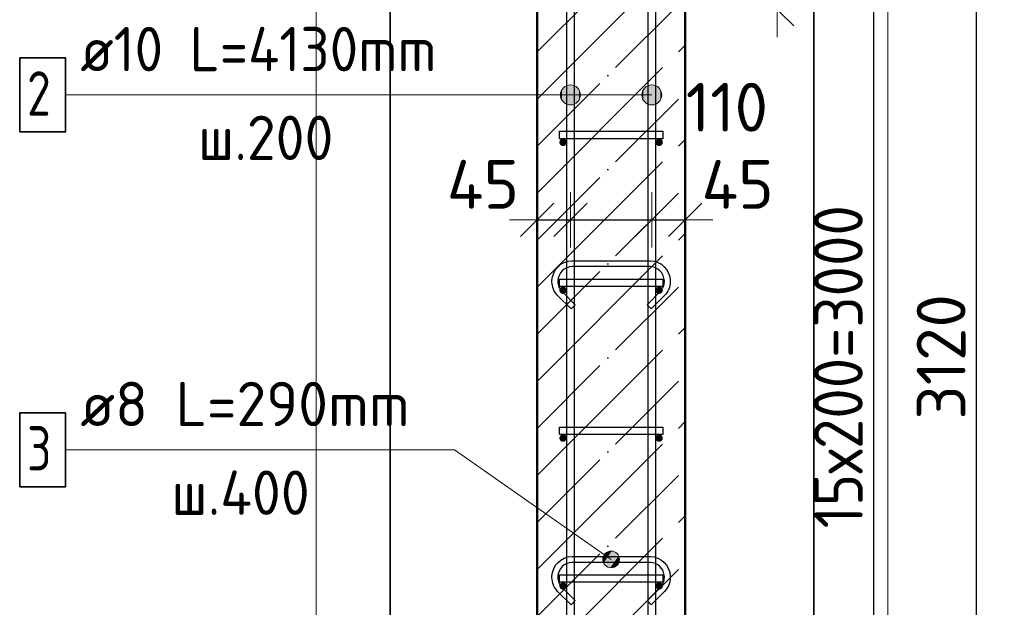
# Model space of a CAD drawing. Header units: millimetres. Extents: x -26477 to 45326, y 46540 to 77465.
# Tile 4 of 50: x -25771 to -24440, y 69750 to 70545. Entities that reach past the tile are written whole.
import ezdxf

# ---------------------------------------------------------------- set-up
doc = ezdxf.new("R2010")
doc.units = ezdxf.units.MM
doc.header["$PDMODE"] = 65
doc.linetypes.add('______11', pattern=[150, 120, -15, 0, -15])
doc.linetypes.add('______5', pattern=[330, 240, -30, 30, -30])
for name, color, linetype, lineweight in [('Standard', 7, 'Continuous', 25), ('Арм.стержн. Арматура края', 96, 'Continuous', 35), ('Арм.стержн. вертикальными 1', 22, 'Continuous', 35), ('Арм.стержн.горизонт. 1', 180, 'Continuous', 35), ('Размерная линия_ общее', 7, 'Continuous', 13)]:
    doc.layers.add(name, color=color, linetype=linetype, lineweight=lineweight)
doc.layers.add('Арм.стержн.Стяжки', color=7, linetype='Continuous', lineweight=35, true_color=0x501e0f)
doc.styles.add('ISOCPEUR', font='ISOCPEUR')
doc.dimstyles.new('DIMSTYLE_11', dxfattribs={"dimtxt": 66, "dimasz": 75, "dimexe": 0, "dimexo": 0.001, "dimgap": 33, "dimtad": 2, "dimdec": 0, "dimrnd": 5, "dimzin": 12, "dimdsep": 46, "dimtxsty": 'ISOCPEUR', "dimblk1": 'ALL_ML_STRICH', "dimblk2": 'ALL_ML_STRICH', "dimsah": 1, "dimcen": 0, "dimse1": 1, "dimse2": 1, "dimclrd": 7, "dimclre": 256, "dimclrt": 7, "dimadec": 0, "dimazin": 0, "dimtfac": 1, "dimtdec": 0, "dimtix": 1, "dimtmove": 2, "dimatfit": 3, "dimfxl": 0, "dimtvp": 1.2, "dimtzin": 0, "dimlwd": 0, "dimlwe": -3, "dimarcsym": 0})
doc.dimstyles.new('DIMSTYLE_5', dxfattribs={"dimtxt": 66, "dimasz": 75, "dimexe": 0, "dimexo": 0, "dimgap": 33, "dimtad": 2, "dimdec": 0, "dimrnd": 5, "dimzin": 12, "dimdsep": 46, "dimtxsty": 'ISOCPEUR', "dimblk1": 'ALL_ML_STRICH', "dimblk2": 'ALL_ML_STRICH', "dimsah": 1, "dimcen": 0, "dimclrd": 7, "dimclre": 256, "dimclrt": 7, "dimadec": 0, "dimazin": 0, "dimtfac": 1, "dimtdec": 0, "dimtix": 1, "dimtmove": 2, "dimatfit": 3, "dimfxl": 0, "dimtzin": 0, "dimlwd": 0, "dimlwe": -3, "dimarcsym": 0})

# ---------------------------------------------------------------- blocks, each defined once
blk = doc.blocks.new('ALL_ML_STRICH')
at = {"color": 0, "linetype": 'ByBlock', "lineweight": -2}
for p, q in [((0, -0.5), (0, 0.5)), ((-0.3, -0.3), (0.3, 0.3)), ((-1, 0), (0.5, 0))]:
    blk.add_line(p, q, dxfattribs=at)
blk = doc.blocks.new('*D63')
at = {"layer": 'DEFPOINTS', "color": 7, "linetype": 'Continuous', "lineweight": 13, "transparency": 33554687}
for p in [(-24775.4, 71638.6), (-24746.7, 68518.6), (-24477.4, 68518.6)]:
    blk.add_point(p, dxfattribs=at)
at = {"layer": 'Размерная линия_ общее', "color": 253, "linetype": 'Continuous', "lineweight": -2, "true_color": 0xa0a0a0, "transparency": 33554687}
for p, q in [((-24755.4, 71638.6), (-24477.4, 71638.6)), ((-24726.7, 68518.6), (-24477.4, 68518.6))]:
    blk.add_line(p, q, dxfattribs=at)
at = {"layer": 'Размерная линия_ общее', "color": 7, "linetype": 'Continuous', "lineweight": -2, "transparency": 33554687}
blk.add_line((-24477.4, 68518.6), (-24477.4, 71638.6), dxfattribs=at)
at = {"layer": 'Размерная линия_ общее', "color": 7, "linetype": 'Continuous', "lineweight": 13, "transparency": 33554687, "xscale": 75, "yscale": 75, "zscale": 75}
for p, rotation in [((-24477.4, 71638.6), 90), ((-24477.4, 68518.6), 270)]:
    blk.add_blockref('ALL_ML_STRICH', p, dxfattribs=dict(at, rotation=rotation))
at = {"layer": 'Размерная линия_ общее', "color": 7, "linetype": 'Continuous', "lineweight": 13, "transparency": 33554687, "insert": (-24525.4, 70088.5), "char_height": 66, "width": 264, "attachment_point": 5, "rotation": 90, "style": 'ISOCPEUR'}
blk.add_mtext('\\A1;{3120}', dxfattribs=at)
blk = doc.blocks.new('*D66')
at = {"layer": 'DEFPOINTS', "color": 7, "linetype": 'Continuous', "lineweight": 13, "transparency": 33554687}
for p in [(-24906.6, 71578.6), (-24906.6, 68578.6), (-24616.4, 68578.6)]:
    blk.add_point(p, dxfattribs=at)
at = {"layer": 'Размерная линия_ общее', "color": 253, "linetype": 'Continuous', "lineweight": -2, "true_color": 0xa0a0a0, "transparency": 33554687}
for p, q in [((-24886.6, 71578.6), (-24616.4, 71578.6)), ((-24886.6, 68578.6), (-24616.4, 68578.6))]:
    blk.add_line(p, q, dxfattribs=at)
at = {"layer": 'Размерная линия_ общее', "color": 7, "linetype": 'Continuous', "lineweight": -2, "transparency": 33554687}
blk.add_line((-24616.4, 68578.6), (-24616.4, 71578.6), dxfattribs=at)
at = {"layer": 'Размерная линия_ общее', "color": 7, "linetype": 'Continuous', "lineweight": 13, "transparency": 33554687, "xscale": 75, "yscale": 75, "zscale": 75}
for p, rotation in [((-24616.4, 71578.6), 90), ((-24616.4, 68578.6), 270)]:
    blk.add_blockref('ALL_ML_STRICH', p, dxfattribs=dict(at, rotation=rotation))
at = {"layer": 'Размерная линия_ общее', "color": 7, "linetype": 'Continuous', "lineweight": 13, "transparency": 33554687, "insert": (-24697.4, 69856.6), "char_height": 66, "width": 3.3, "attachment_point": 1, "rotation": 90, "line_spacing_factor": 0.60241, "style": 'ISOCPEUR'}
blk.add_mtext('\\W0.91;15х200=3000', dxfattribs=at)
blk = doc.blocks.new('*D70')
at = {"layer": 'DEFPOINTS', "color": 7, "linetype": 'Continuous', "lineweight": 13, "transparency": 33554687}
for p in [(-24871.6, 71638.6), (-25020.6, 70558.6), (-24747, 70558.6)]:
    blk.add_point(p, dxfattribs=at)
at = {"layer": 'Размерная линия_ общее', "color": 253, "linetype": 'Continuous', "lineweight": -2, "true_color": 0xa0a0a0, "transparency": 33554687}
for p, q in [((-24851.6, 71638.6), (-24747, 71638.6)), ((-25000.6, 70558.6), (-24747, 70558.6))]:
    blk.add_line(p, q, dxfattribs=at)
at = {"layer": 'Размерная линия_ общее', "color": 7, "linetype": 'Continuous', "lineweight": -2, "transparency": 33554687}
blk.add_line((-24747, 70558.6), (-24747, 71638.6), dxfattribs=at)
at = {"layer": 'Размерная линия_ общее', "color": 7, "linetype": 'Continuous', "lineweight": 13, "transparency": 33554687, "xscale": 75, "yscale": 75, "zscale": 75}
for p, rotation in [((-24747, 71638.6), 90), ((-24747, 70558.6), 270)]:
    blk.add_blockref('ALL_ML_STRICH', p, dxfattribs=dict(at, rotation=rotation))
at = {"layer": 'Размерная линия_ общее', "color": 7, "linetype": 'Continuous', "lineweight": 13, "transparency": 33554687, "insert": (-24795, 71108.5), "char_height": 66, "width": 264, "attachment_point": 5, "rotation": 90, "style": 'ISOCPEUR'}
blk.add_mtext('\\A1;{1080}', dxfattribs=at)
blk = doc.blocks.new('*D75')
at = {"layer": 'DEFPOINTS', "color": 7, "linetype": 'Continuous', "lineweight": 13, "transparency": 33554687}
for p in [(-25071.6, 70273.8), (-25026.6, 70276.1), (-25071.6, 70264.4)]:
    blk.add_point(p, dxfattribs=at)
at = {"layer": 'Размерная линия_ общее', "color": 7, "linetype": 'Continuous', "lineweight": -2, "transparency": 33554687}
blk.add_line((-25071.6, 70273.8), (-25026.6, 70273.8), dxfattribs=at)
at = {"layer": 'Размерная линия_ общее', "color": 7, "linetype": 'Continuous', "lineweight": 13, "transparency": 33554687, "xscale": 75, "yscale": 75, "zscale": 75, "rotation": 180}
blk.add_blockref('ALL_ML_STRICH', (-25071.6, 70273.8), dxfattribs=at)
at = {"layer": 'Размерная линия_ общее', "color": 7, "linetype": 'Continuous', "lineweight": 13, "transparency": 33554687, "xscale": 75, "yscale": 75, "zscale": 75}
blk.add_blockref('ALL_ML_STRICH', (-25026.6, 70273.8), dxfattribs=at)
at = {"layer": 'Размерная линия_ общее', "color": 7, "linetype": 'Continuous', "lineweight": 13, "transparency": 33554687, "insert": (-25144.8, 70321.9), "char_height": 66, "width": 132, "attachment_point": 5, "style": 'ISOCPEUR'}
blk.add_mtext('\\A1;{45}', dxfattribs=at)
blk = doc.blocks.new('*D76')
at = {"layer": 'DEFPOINTS', "color": 7, "linetype": 'Continuous', "lineweight": 13, "transparency": 33554687}
for p in [(-25026.6, 70276.1), (-25026.6, 70273.8), (-24916.6, 70280.1)]:
    blk.add_point(p, dxfattribs=at)
at = {"layer": 'Размерная линия_ общее', "color": 7, "linetype": 'Continuous', "lineweight": -2, "transparency": 33554687}
blk.add_line((-25026.6, 70273.8), (-24916.6, 70273.8), dxfattribs=at)
at = {"layer": 'Размерная линия_ общее', "color": 7, "linetype": 'Continuous', "lineweight": 13, "transparency": 33554687, "xscale": 75, "yscale": 75, "zscale": 75, "rotation": 180}
blk.add_blockref('ALL_ML_STRICH', (-25026.6, 70273.8), dxfattribs=at)
at = {"layer": 'Размерная линия_ общее', "color": 7, "linetype": 'Continuous', "lineweight": 13, "transparency": 33554687, "xscale": 75, "yscale": 75, "zscale": 75}
blk.add_blockref('ALL_ML_STRICH', (-24916.6, 70273.8), dxfattribs=at)
at = {"layer": 'Размерная линия_ общее', "color": 7, "linetype": 'Continuous', "lineweight": 13, "transparency": 33554687, "insert": (-24815, 70426.2), "char_height": 66, "width": 198, "attachment_point": 5, "style": 'ISOCPEUR'}
blk.add_mtext('\\A1;{110}', dxfattribs=at)
blk = doc.blocks.new('*D77')
at = {"layer": 'DEFPOINTS', "color": 7, "linetype": 'Continuous', "lineweight": 13, "transparency": 33554687}
for p in [(-24916.6, 70280.1), (-24916.6, 70273.8), (-24871.6, 70272.9)]:
    blk.add_point(p, dxfattribs=at)
at = {"layer": 'Размерная линия_ общее', "color": 7, "linetype": 'Continuous', "lineweight": -2, "transparency": 33554687}
blk.add_line((-24916.6, 70273.8), (-24871.6, 70273.8), dxfattribs=at)
at = {"layer": 'Размерная линия_ общее', "color": 7, "linetype": 'Continuous', "lineweight": 13, "transparency": 33554687, "xscale": 75, "yscale": 75, "zscale": 75, "rotation": 180}
blk.add_blockref('ALL_ML_STRICH', (-24916.6, 70273.8), dxfattribs=at)
at = {"layer": 'Размерная линия_ общее', "color": 7, "linetype": 'Continuous', "lineweight": 13, "transparency": 33554687, "xscale": 75, "yscale": 75, "zscale": 75}
blk.add_blockref('ALL_ML_STRICH', (-24871.6, 70273.8), dxfattribs=at)
at = {"layer": 'Размерная линия_ общее', "color": 7, "linetype": 'Continuous', "lineweight": 13, "transparency": 33554687, "insert": (-24800.5, 70321.8), "char_height": 66, "width": 132, "attachment_point": 5, "style": 'ISOCPEUR'}
blk.add_mtext('\\A1;{45}', dxfattribs=at)

msp = doc.modelspace()

# ---------------------------------------------------------------- hatches: boundary and pattern name
at = {"layer": 'Арм.стержн. вертикальными 1', "linetype": 'Continuous', "lineweight": 13, "transparency": 33554687}
for points in [[(-25033.3, 70454.4), (-25026.6, 70429.3), (-25026.6, 70456.3)], [(-25033.3, 70454.4), (-25026.6, 70429.3), (-25026.6, 70456.3)], [(-25026.6, 70456.3), (-25026.6, 70429.3), (-25019.8, 70431.2)], [(-25026.6, 70456.3), (-25019.8, 70431.2), (-25019.8, 70454.4)], [(-25026.6, 70456.3), (-25026.6, 70429.3), (-25019.8, 70431.2)], [(-25026.6, 70456.3), (-25019.8, 70431.2), (-25019.8, 70454.4)], [(-24923.3, 70454.4), (-24916.6, 70429.3), (-24916.6, 70456.3)], [(-24923.3, 70454.4), (-24916.6, 70429.3), (-24916.6, 70456.3)], [(-24916.6, 70456.3), (-24916.6, 70429.3), (-24909.8, 70431.2)], [(-24916.6, 70456.3), (-24909.8, 70431.2), (-24909.8, 70454.4)], [(-24916.6, 70456.3), (-24916.6, 70429.3), (-24909.8, 70431.2)], [(-24916.6, 70456.3), (-24909.8, 70431.2), (-24909.8, 70454.4)], [(-25038.2, 70436.1), (-25038.2, 70449.6), (-25040.1, 70442.8)], [(-25038.2, 70436.1), (-25038.2, 70449.6), (-25040.1, 70442.8)], [(-25038.2, 70449.6), (-25033.3, 70431.2), (-25033.3, 70454.4)], [(-25038.2, 70449.6), (-25033.3, 70431.2), (-25033.3, 70454.4)], [(-25038.2, 70449.6), (-25038.2, 70436.1), (-25033.3, 70431.2)], [(-25038.2, 70449.6), (-25038.2, 70436.1), (-25033.3, 70431.2)], [(-25033.3, 70454.4), (-25033.3, 70431.2), (-25026.6, 70429.3)], [(-25033.3, 70454.4), (-25033.3, 70431.2), (-25026.6, 70429.3)], [(-25019.8, 70454.4), (-25019.8, 70431.2), (-25015, 70436.1)], [(-25019.8, 70454.4), (-25015, 70436.1), (-25015, 70449.6)], [(-25019.8, 70454.4), (-25019.8, 70431.2), (-25015, 70436.1)], [(-25019.8, 70454.4), (-25015, 70436.1), (-25015, 70449.6)], [(-25015, 70449.6), (-25015, 70436.1), (-25013.1, 70442.8)], [(-25015, 70449.6), (-25015, 70436.1), (-25013.1, 70442.8)], [(-24928.2, 70436.1), (-24928.2, 70449.6), (-24930.1, 70442.8)], [(-24928.2, 70436.1), (-24928.2, 70449.6), (-24930.1, 70442.8)], [(-24928.2, 70449.6), (-24923.3, 70431.2), (-24923.3, 70454.4)], [(-24928.2, 70449.6), (-24923.3, 70431.2), (-24923.3, 70454.4)], [(-24928.2, 70449.6), (-24928.2, 70436.1), (-24923.3, 70431.2)], [(-24928.2, 70449.6), (-24928.2, 70436.1), (-24923.3, 70431.2)], [(-24923.3, 70454.4), (-24923.3, 70431.2), (-24916.6, 70429.3)], [(-24923.3, 70454.4), (-24923.3, 70431.2), (-24916.6, 70429.3)], [(-24909.8, 70454.4), (-24909.8, 70431.2), (-24905, 70436.1)], [(-24909.8, 70454.4), (-24905, 70436.1), (-24905, 70449.6)], [(-24909.8, 70454.4), (-24909.8, 70431.2), (-24905, 70436.1)], [(-24909.8, 70454.4), (-24905, 70436.1), (-24905, 70449.6)], [(-24905, 70449.6), (-24905, 70436.1), (-24903.1, 70442.8)], [(-24905, 70449.6), (-24905, 70436.1), (-24903.1, 70442.8)]]:
    msp.add_hatch(color=7, dxfattribs=at).paths.add_polyline_path(points)
at = {"layer": 'Арм.стержн.горизонт. 1', "linetype": 'Continuous', "lineweight": 50, "transparency": 33554687}
for points in [[(-25031.6, 70378.6), (-25032, 70380.6), (-25033.1, 70382.2), (-25034.7, 70383.3), (-25036.6, 70383.6), (-25038.5, 70383.3), (-25040.1, 70382.2), (-25041.2, 70380.6), (-25041.6, 70378.6), (-25041.2, 70376.7), (-25040.1, 70375.1), (-25038.5, 70374), (-25036.6, 70373.6), (-25034.7, 70374), (-25033.1, 70375.1), (-25032, 70376.7)], [(-24901.6, 70378.6), (-24902, 70380.6), (-24903.1, 70382.2), (-24904.7, 70383.3), (-24906.6, 70383.6), (-24908.5, 70383.3), (-24910.1, 70382.2), (-24911.2, 70380.6), (-24911.6, 70378.6), (-24911.2, 70376.7), (-24910.1, 70375.1), (-24908.5, 70374), (-24906.6, 70373.6), (-24904.7, 70374), (-24903.1, 70375.1), (-24902, 70376.7)], [(-25031.6, 70178.6), (-25032, 70180.6), (-25033.1, 70182.2), (-25034.7, 70183.3), (-25036.6, 70183.6), (-25038.5, 70183.3), (-25040.1, 70182.2), (-25041.2, 70180.6), (-25041.6, 70178.6), (-25041.2, 70176.7), (-25040.1, 70175.1), (-25038.5, 70174), (-25036.6, 70173.6), (-25034.7, 70174), (-25033.1, 70175.1), (-25032, 70176.7)], [(-24901.6, 70178.6), (-24902, 70180.6), (-24903.1, 70182.2), (-24904.7, 70183.3), (-24906.6, 70183.6), (-24908.5, 70183.3), (-24910.1, 70182.2), (-24911.2, 70180.6), (-24911.6, 70178.6), (-24911.2, 70176.7), (-24910.1, 70175.1), (-24908.5, 70174), (-24906.6, 70173.6), (-24904.7, 70174), (-24903.1, 70175.1), (-24902, 70176.7)], [(-25031.6, 69978.6), (-25032, 69980.6), (-25033.1, 69982.2), (-25034.7, 69983.3), (-25036.6, 69983.6), (-25038.5, 69983.3), (-25040.1, 69982.2), (-25041.2, 69980.6), (-25041.6, 69978.6), (-25041.2, 69976.7), (-25040.1, 69975.1), (-25038.5, 69974), (-25036.6, 69973.6), (-25034.7, 69974), (-25033.1, 69975.1), (-25032, 69976.7)], [(-24901.6, 69978.6), (-24902, 69980.6), (-24903.1, 69982.2), (-24904.7, 69983.3), (-24906.6, 69983.6), (-24908.5, 69983.3), (-24910.1, 69982.2), (-24911.2, 69980.6), (-24911.6, 69978.6), (-24911.2, 69976.7), (-24910.1, 69975.1), (-24908.5, 69974), (-24906.6, 69973.6), (-24904.7, 69974), (-24903.1, 69975.1), (-24902, 69976.7)], [(-25031.6, 69778.6), (-25032, 69780.6), (-25033.1, 69782.2), (-25034.7, 69783.3), (-25036.6, 69783.6), (-25038.5, 69783.3), (-25040.1, 69782.2), (-25041.2, 69780.6), (-25041.6, 69778.6), (-25041.2, 69776.7), (-25040.1, 69775.1), (-25038.5, 69774), (-25036.6, 69773.6), (-25034.7, 69774), (-25033.1, 69775.1), (-25032, 69776.7)], [(-24901.6, 69778.6), (-24902, 69780.6), (-24903.1, 69782.2), (-24904.7, 69783.3), (-24906.6, 69783.6), (-24908.5, 69783.3), (-24910.1, 69782.2), (-24911.2, 69780.6), (-24911.6, 69778.6), (-24911.2, 69776.7), (-24910.1, 69775.1), (-24908.5, 69774), (-24906.6, 69773.6), (-24904.7, 69774), (-24903.1, 69775.1), (-24902, 69776.7)]]:
    msp.add_hatch(color=4, dxfattribs=at).paths.add_polyline_path(points)
at = {"layer": 'Арм.стержн.Стяжки', "linetype": 'Continuous', "lineweight": 13, "transparency": 33554687}
for points in [[(-24982.7, 69815.6), (-24976.3, 69824.8), (-24980.8, 69821.1)], [(-24976.3, 69824.8), (-24982.7, 69815.6), (-24981.7, 69809.9)], [(-24976.3, 69824.8), (-24981.7, 69809.9), (-24970.7, 69825.8)], [(-24970.7, 69825.8), (-24981.7, 69809.9), (-24978, 69805.4)], [(-24970.7, 69825.8), (-24978, 69805.4), (-24965.1, 69823.9)], [(-24965.1, 69823.9), (-24978, 69805.4), (-24972.5, 69803.5)], [(-24965.1, 69823.9), (-24972.5, 69803.5), (-24961.4, 69819.3)], [(-24961.4, 69819.3), (-24972.5, 69803.5), (-24966.9, 69804.5)], [(-24961.4, 69819.3), (-24966.9, 69804.5), (-24960.4, 69813.7)], [(-24960.4, 69813.7), (-24966.9, 69804.5), (-24962.4, 69808.2)]]:
    msp.add_hatch(color=7, dxfattribs=at).paths.add_polyline_path(points)

# ---------------------------------------------------------------- linework, layer by layer
at = {"color": 52, "linetype": 'Continuous', "lineweight": -3, "transparency": 33554687}
for p, q in [((-25270.3, 72940.9), (-25270.3, 68173.4)), ((-25270.3, 68173.4), (-25270.3, 72940.9)), ((-24697.4, 68173.4), (-24697.4, 72940.9)), ((-24697.4, 72940.9), (-24697.4, 68173.4))]:
    msp.add_line(p, q, dxfattribs=at)
at = {"layer": 'Standard', "color": 7, "linetype": 'Continuous', "lineweight": 50, "transparency": 33554687}
for p, q in [((-25071.6, 71638.6), (-25071.6, 68518.6)), ((-24871.6, 68518.6), (-24871.6, 71638.6))]:
    msp.add_line(p, q, dxfattribs=at)
at = {"layer": 'Standard', "color": 7, "linetype": '______11', "lineweight": -3, "transparency": 33554687}
for p, q in [((-25071.6, 70500.9), (-24871.6, 70700.9)), ((-25071.6, 70373.6), (-24871.6, 70573.6)), ((-25071.6, 70246.3), (-24871.6, 70446.3)), ((-25071.6, 70119.1), (-24871.6, 70319.1)), ((-25071.6, 69991.8), (-24871.6, 70191.8)), ((-25071.6, 69864.5), (-24871.6, 70064.5)), ((-25071.6, 69737.2), (-24871.6, 69937.2)), ((-25071.6, 69609.9), (-24871.6, 69809.9))]:
    msp.add_line(p, q, dxfattribs=at)
at = {"layer": 'Standard', "color": 7, "linetype": '______5', "lineweight": -3, "transparency": 33554687}
for p, q in [((-25071.6, 70437.3), (-24871.6, 70637.3)), ((-25071.6, 70310), (-24871.6, 70510)), ((-25071.6, 70182.7), (-24871.6, 70382.7)), ((-25071.6, 70055.4), (-24871.6, 70255.4)), ((-25071.6, 69928.1), (-24871.6, 70128.1)), ((-25071.6, 69800.9), (-24871.6, 70000.9)), ((-25071.6, 69673.6), (-24871.6, 69873.6))]:
    msp.add_line(p, q, dxfattribs=at)
at = {"layer": 'Standard', "color": 7, "linetype": 'Continuous', "lineweight": 13, "transparency": 33554687}
msp.add_lwpolyline([(-25370.3, 68073.4), (-24597.4, 68073.4), (-24597.4, 73040.9), (-25370.3, 73040.9), (-25370.3, 68073.4)], dxfattribs=at)
at = {"layer": 'Арм.стержн. Арматура края', "color": 4, "linetype": 'Continuous', "lineweight": 25, "transparency": 33554687}
for points in [[(-25041.6, 70393.6), (-24901.6, 70393.6), (-24901.6, 70383.6), (-25041.6, 70383.6), (-25041.6, 70393.6)], [(-25041.6, 70193.6), (-24901.6, 70193.6), (-24901.6, 70183.6), (-25041.6, 70183.6), (-25041.6, 70193.6)], [(-25041.6, 69993.6), (-24901.6, 69993.6), (-24901.6, 69983.6), (-25041.6, 69983.6), (-25041.6, 69993.6)], [(-25041.6, 69793.6), (-24901.6, 69793.6), (-24901.6, 69783.6), (-25041.6, 69783.6), (-25041.6, 69793.6)]]:
    msp.add_lwpolyline(points, dxfattribs=at)
at = {"layer": 'Арм.стержн. вертикальными 1', "color": 7, "linetype": 'Continuous', "lineweight": 13, "transparency": 33554687}
for p, q in [((-25026.6, 70456.3), (-25026.6, 70456.3)), ((-25026.6, 70456.3), (-25026.6, 70456.3)), ((-24916.6, 70456.3), (-24916.6, 70456.3)), ((-24916.6, 70456.3), (-24916.6, 70456.3)), ((-25709.3, 70442.8), (-25117.3, 70442.8)), ((-25117.3, 70442.8), (-24916.6, 70442.8)), ((-25117.3, 70442.8), (-25026.6, 70442.8)), ((-25117.3, 70442.8), (-24916.6, 70442.8)), ((-25117.3, 70442.8), (-25026.6, 70442.8)), ((-25040.1, 70442.8), (-25040.1, 70442.8)), ((-25040.1, 70442.8), (-25040.1, 70442.8)), ((-25013.1, 70442.8), (-25013.1, 70442.8)), ((-25013.1, 70442.8), (-25013.1, 70442.8)), ((-24930.1, 70442.8), (-24930.1, 70442.8)), ((-24930.1, 70442.8), (-24930.1, 70442.8)), ((-24903.1, 70442.8), (-24903.1, 70442.8)), ((-24903.1, 70442.8), (-24903.1, 70442.8)), ((-25026.6, 70429.3), (-25026.6, 70429.3)), ((-25026.6, 70429.3), (-25026.6, 70429.3)), ((-24916.6, 70429.3), (-24916.6, 70429.3)), ((-24916.6, 70429.3), (-24916.6, 70429.3))]:
    msp.add_line(p, q, dxfattribs=at)
at = {"layer": 'Арм.стержн. вертикальными 1', "color": 4, "linetype": 'Continuous', "lineweight": 25, "transparency": 33554687}
for points in [[(-25031.6, 68518.6), (-25031.6, 72648.6), (-25021.6, 72648.6), (-25021.6, 68518.6), (-25031.6, 68518.6)], [(-25031.6, 68518.6), (-25031.6, 72648.6), (-25021.6, 72648.6), (-25021.6, 68518.6), (-25031.6, 68518.6)], [(-24921.6, 68518.6), (-24921.6, 72648.6), (-24911.6, 72648.6), (-24911.6, 68518.6), (-24921.6, 68518.6)], [(-24921.6, 68518.6), (-24921.6, 72648.6), (-24911.6, 72648.6), (-24911.6, 68518.6), (-24921.6, 68518.6)]]:
    msp.add_lwpolyline(points, dxfattribs=at)
at = {"layer": 'Арм.стержн. вертикальными 1', "color": 7, "linetype": 'Continuous', "lineweight": 35, "transparency": 33554687}
msp.add_lwpolyline([(-25771.3, 70392.8), (-25709.3, 70392.8), (-25709.3, 70492.8), (-25771.3, 70492.8), (-25771.3, 70392.8)], dxfattribs=at)
at = {"layer": 'Арм.стержн. вертикальными 1', "color": 7, "linetype": 'Continuous', "lineweight": 13, "transparency": 33554687}
for centre in [(-25026.6, 70442.8), (-25026.6, 70442.8), (-24916.6, 70442.8), (-24916.6, 70442.8)]:
    msp.add_circle(centre, 13.5, dxfattribs=at)
at = {"layer": 'Арм.стержн.горизонт. 1', "color": 52, "linetype": 'Continuous', "lineweight": 50, "transparency": 33554687}
for p, q in [((-25071.6, 68518.6), (-25071.6, 71638.6)), ((-24871.6, 68518.6), (-24871.6, 71638.6))]:
    msp.add_line(p, q, dxfattribs=at)
at = {"layer": 'Арм.стержн.Стяжки', "color": 7, "linetype": 'Continuous', "lineweight": 13, "transparency": 33554687}
for p, q in [((-25709.3, 69962.8), (-25183.3, 69962.8)), ((-25183.3, 69962.8), (-24971.6, 69814.6)), ((-24980.8, 69821.1), (-24980.8, 69821.1)), ((-24965.1, 69823.9), (-24965.1, 69823.9)), ((-24978, 69805.4), (-24978, 69805.4)), ((-24962.4, 69808.2), (-24962.4, 69808.2))]:
    msp.add_line(p, q, dxfattribs=at)
at = {"layer": 'Арм.стержн.Стяжки', "color": 40, "linetype": 'Continuous', "lineweight": 25, "transparency": 33554687}
for points in [[(-25025.8, 70153.3), (-25043.9, 70171.3), (-25045.5, 70173.2), (-25047, 70175.3), (-25048.4, 70177.6), (-25049.5, 70179.9), (-25050.3, 70182.3), (-25051, 70184.9), (-25051.4, 70187.5), (-25051.6, 70190), (-25051.6, 70192), (-25050.9, 70196.8), (-25049.2, 70201.9), (-25046.6, 70206.6), (-25043.4, 70210.5), (-25039.6, 70213.7), (-25034.9, 70216.3), (-25029.8, 70218), (-25024.9, 70218.6), (-24918.3, 70218.6), (-24913.4, 70218), (-24908.3, 70216.3), (-24903.6, 70213.7), (-24899.8, 70210.5), (-24896.6, 70206.6), (-24893.9, 70201.9), (-24892.3, 70196.8), (-24891.6, 70192), (-24891.6, 70190), (-24891.8, 70187.5), (-24892.2, 70184.9), (-24892.8, 70182.3), (-24893.7, 70179.9), (-24894.8, 70177.6), (-24896.1, 70175.3), (-24897.7, 70173.2), (-24899.3, 70171.3), (-24917.4, 70153.3), (-24923, 70158.9), (-24905.2, 70176.8), (-24903.9, 70178.2), (-24902.8, 70179.7), (-24901.9, 70181.3), (-24901.1, 70183), (-24900.5, 70184.7), (-24900, 70186.5), (-24899.7, 70188.4), (-24899.6, 70190.3), (-24899.6, 70191.4), (-24900.1, 70195), (-24901.3, 70198.7), (-24903.2, 70202), (-24905.5, 70204.8), (-24908.2, 70207.1), (-24911.5, 70208.9), (-24915.2, 70210.1), (-24918.8, 70210.6), (-25024.4, 70210.6), (-25028, 70210.1), (-25031.6, 70208.9), (-25035, 70207.1), (-25037.7, 70204.8), (-25040, 70202), (-25041.9, 70198.7), (-25043.1, 70195), (-25043.6, 70191.4), (-25043.6, 70190.3), (-25043.5, 70188.4), (-25043.2, 70186.5), (-25042.7, 70184.7), (-25042.1, 70183), (-25041.3, 70181.3), (-25040.3, 70179.7), (-25039.2, 70178.2), (-25038, 70176.8), (-25020.1, 70158.9), (-25025.8, 70153.3)], [(-25025.8, 69753.3), (-25043.9, 69771.3), (-25045.5, 69773.2), (-25047, 69775.3), (-25048.4, 69777.6), (-25049.5, 69779.9), (-25050.3, 69782.4), (-25051, 69784.9), (-25051.4, 69787.5), (-25051.6, 69790), (-25051.6, 69792), (-25050.9, 69796.8), (-25049.2, 69801.9), (-25046.6, 69806.6), (-25043.4, 69810.5), (-25039.6, 69813.7), (-25034.9, 69816.3), (-25029.8, 69818), (-25024.9, 69818.6), (-24918.3, 69818.6), (-24913.4, 69818), (-24908.3, 69816.3), (-24903.6, 69813.7), (-24899.8, 69810.5), (-24896.6, 69806.6), (-24893.9, 69801.9), (-24892.3, 69796.8), (-24891.6, 69792), (-24891.6, 69790), (-24891.8, 69787.5), (-24892.2, 69784.9), (-24892.8, 69782.4), (-24893.7, 69779.9), (-24894.8, 69777.6), (-24896.1, 69775.3), (-24897.7, 69773.2), (-24899.3, 69771.3), (-24917.4, 69753.3), (-24923, 69758.9), (-24905.2, 69776.8), (-24903.9, 69778.2), (-24902.8, 69779.7), (-24901.9, 69781.3), (-24901.1, 69783), (-24900.5, 69784.7), (-24900, 69786.5), (-24899.7, 69788.4), (-24899.6, 69790.3), (-24899.6, 69791.4), (-24900.1, 69795), (-24901.3, 69798.7), (-24903.2, 69802), (-24905.5, 69804.8), (-24908.2, 69807.1), (-24911.5, 69808.9), (-24915.2, 69810.1), (-24918.8, 69810.6), (-25024.4, 69810.6), (-25028, 69810.1), (-25031.6, 69808.9), (-25035, 69807.1), (-25037.7, 69804.8), (-25040, 69802), (-25041.9, 69798.7), (-25043.1, 69795), (-25043.6, 69791.4), (-25043.6, 69790.3), (-25043.5, 69788.4), (-25043.2, 69786.5), (-25042.7, 69784.7), (-25042.1, 69783), (-25041.3, 69781.3), (-25040.3, 69779.7), (-25039.2, 69778.2), (-25038, 69776.8), (-25020.1, 69758.9), (-25025.8, 69753.3)]]:
    msp.add_lwpolyline(points, dxfattribs=at)
at = {"layer": 'Арм.стержн.Стяжки', "color": 7, "linetype": 'Continuous', "lineweight": 35, "transparency": 33554687}
msp.add_lwpolyline([(-25771.3, 69912.8), (-25709.3, 69912.8), (-25709.3, 70012.8), (-25771.3, 70012.8), (-25771.3, 69912.8)], dxfattribs=at)
at = {"layer": 'Арм.стержн.Стяжки', "color": 7, "linetype": 'Continuous', "lineweight": 13, "transparency": 33554687}
msp.add_circle((-24971.6, 69814.6), 11.3, dxfattribs=at)

# ---------------------------------------------------------------- texts
at = {"layer": 'Арм.стержн. вертикальными 1', "color": 7, "linetype": 'Continuous', "lineweight": 25, "transparency": 33554687, "char_height": 60, "attachment_point": 7, "style": 'ISOCPEUR'}
for s, insert, width in [('\\W0.94;ø10 L=4130mm ', (-25689.3, 70474.8), 579.953), ('\\W0.78;2', (-25761.3, 70414.8), 65.281), ('\\W0.95;ш.200 ', (-25530.3, 70354.8), 262.399)]:
    msp.add_mtext(s, dxfattribs=dict(at, insert=insert, width=width))
at = {"layer": 'Арм.стержн.Стяжки', "color": 7, "linetype": 'Continuous', "lineweight": 25, "transparency": 33554687, "char_height": 60, "attachment_point": 7, "style": 'ISOCPEUR'}
for s, insert, width in [('\\W0.98;ø8 L=290mm ', (-25689.3, 69994.8), 515.053), ('\\W0.78;3', (-25761.3, 69934.8), 65.281), ('\\W0.95;ш.400 ', (-25566.3, 69874.8), 268.447)]:
    msp.add_mtext(s, dxfattribs=dict(at, insert=insert, width=width))

# ---------------------------------------------------------------- dimensions: what is measured, and where the dimension line sits
at = {"layer": 'Размерная линия_ общее', "color": 7, "linetype": 'Continuous', "lineweight": 13, "transparency": 33554687}
for base, p1, p2, picture, middle in [((-24747, 71638.6), (-25000.6, 70558.6), (-24851.6, 71638.6), '*D70', (-24795, 71108.5)), ((-24477.4, 71638.6), (-24726.7, 68518.6), (-24755.4, 71638.6), '*D63', (-24525.4, 70088.5))]:
    dim = msp.add_linear_dim(base=base, p1=p1, p2=p2, angle=90, dimstyle='DIMSTYLE_5', override={"dimpost": '<>', "dimclrd": 7, "dimclre": 253, "dimclrt": 7, "dimlwd": 0, "dimlwe": 65533}, dxfattribs=at)
    dim.commit()
    dim.dimension.update_dxf_attribs({"geometry": picture, "text_midpoint": middle, "dimtype": 160})
dim = msp.add_linear_dim(base=(-24616.4, 71578.6), p1=(-24886.6, 68578.6), p2=(-24886.6, 71578.6), angle=90, text='\\W0.91;15х200=3000', dimstyle='DIMSTYLE_5', override={"dimpost": '<>', "dimclrd": 7, "dimclre": 253, "dimclrt": 7, "dimlwd": 0, "dimlwe": 65533}, dxfattribs=at)
dim.commit()
dim.dimension.update_dxf_attribs({"geometry": '*D66', "text_midpoint": (-24649.4, 70078.6), "dimtype": 160})
for base, p1, p2, picture, middle in [((-24916.6, 70273.8), (-25026.6, 70276.1), (-24916.6, 70280.1), '*D76', (-24815, 70426.2)), ((-25026.6, 70273.8), (-25071.6, 70264.4), (-25026.6, 70276.1), '*D75', (-25144.8, 70321.9)), ((-24871.6, 70273.8), (-24916.6, 70280.1), (-24871.6, 70272.9), '*D77', (-24800.5, 70321.8))]:
    dim = msp.add_linear_dim(base=base, p1=p1, p2=p2, dimstyle='DIMSTYLE_11', override={"dimpost": '<>', "dimclrd": 7, "dimclre": 253, "dimclrt": 7, "dimlwd": 0, "dimlwe": 65533}, dxfattribs=at)
    dim.commit()
    dim.dimension.update_dxf_attribs({"geometry": picture, "text_midpoint": middle, "dimtype": 160})

doc.saveas('drawing.dxf')
